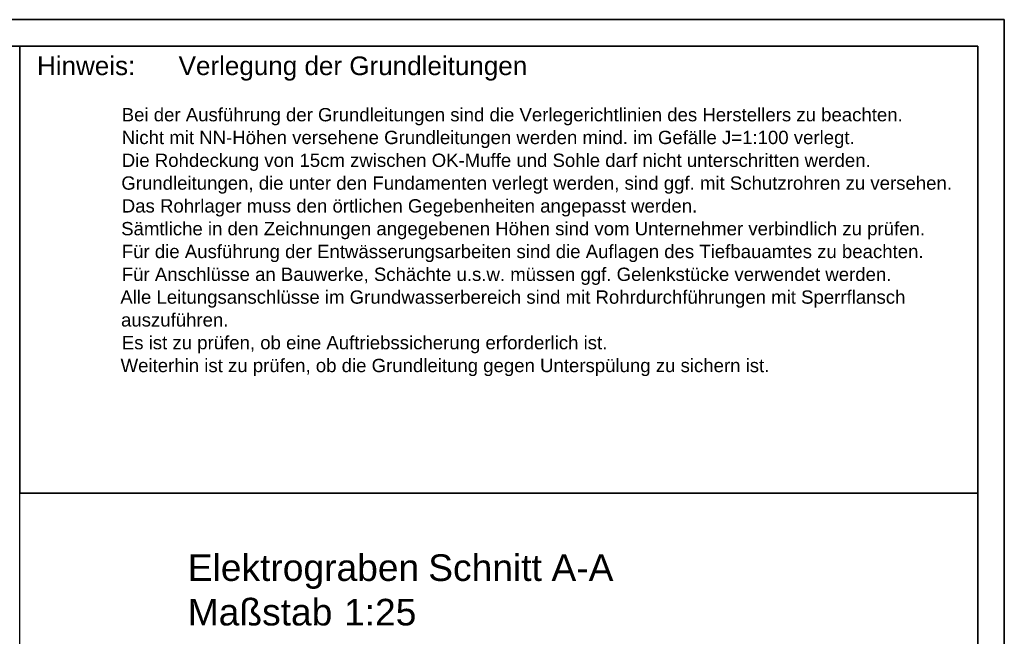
# Model space of a CAD drawing. Extents: x -779 to 790, y -208 to 633.
# Tile 232 of 232: x 605 to 790, y 518 to 633. Entities that reach past the tile are written whole.
import ezdxf

# ---------------------------------------------------------------- set-up
doc = ezdxf.new("R2010")
doc.units = 0
doc.layers.get('0').update_dxf_attribs({"lineweight": 25})
doc.layers.add('_3d_View_', color=7, linetype='Continuous')
for name, color, linetype, lineweight in [('Hinweis-A0EDPAXA3J', 7, 'Continuous', 35), ('Rahmen-A0U86KLAPE', 7, 'Continuous', 35), ('X_Rahmen', 7, 'Continuous', 25), ('X_Text', 7, 'Continuous', 25)]:
    doc.layers.add(name, color=color, linetype=linetype, lineweight=lineweight)
doc.styles.get("Standard").update_dxf_attribs({"font": 'arial.ttf'})

# ---------------------------------------------------------------- blocks, each defined once
blk = doc.blocks.new('Blockreferenz-A07F5V4KWF', base_point=(-779.5, -207.57))
at = {"layer": 'Rahmen-A0U86KLAPE', "color": 0, "linetype": 'ByBlock', "ltscale": 0.35}
for p, q in [((789.5, 633.43), (-779.5, 633.43)), ((789.5, -207.57), (789.5, 633.43)), ((-759.5, 628.43), (784.5, 628.43)), ((784.5, -202.57), (784.5, 628.43))]:
    blk.add_line(p, q, dxfattribs=at)
blk = doc.blocks.new('Blockreferenz-A07F5V4MWF', base_point=(604.5, 544.42))
at = {"layer": 'Hinweis-A0EDPAXA3J', "color": 0, "linetype": 'ByBlock', "ltscale": 0.007}
for p, q in [((604.5, 544.42), (604.5, 628.43)), ((784.5, 628.43), (604.5, 628.43)), ((784.5, 544.42), (784.5, 628.43)), ((784.5, 544.42), (604.5, 544.42))]:
    blk.add_line(p, q, dxfattribs=at)
at = {"layer": 'Hinweis-A0EDPAXA3J', "color": 0, "attachment_point": 1}
for s, insert, char_height in [('{\\fArial;Hinweis:}', (607.75, 626.51), 3.5), ('{\\fArial;Verlegung der Grundleitungen}', (634.36, 626.51), 3.5), ('{\\fArial;Bei der Ausführung der Grundleitungen sind die Verlegerichtlinien des Herstellers zu beachten.}', (623.67, 616.82), 2.5), ('{\\fArial;Nicht mit NN-Höhen versehene Grundleitungen werden mind. im Gefälle J=1:100 verlegt.}', (623.68, 612.54), 2.5), ('{\\fArial;Die Rohdeckung von 15cm zwischen OK-Muffe und Sohle darf nicht unterschritten werden.}', (623.68, 608.25), 2.5), ('{\\fArial;Grundleitungen, die unter den Fundamenten verlegt werden, sind ggf. mit Schutzrohren zu versehen.}', (623.6, 603.97), 2.5), ('{\\fArial;Das Rohrlager muss den örtlichen Gegebenheiten angepasst werden.}', (623.68, 599.68), 2.5), ('{\\fArial;Sämtliche in den Zeichnungen angegebenen Höhen sind vom Unternehmer verbindlich zu prüfen.}', (623.57, 595.4), 2.5), ('{\\fArial;Für die Ausführung der Entwässerungsarbeiten sind die Auflagen des Tiefbauamtes zu beachten.}', (623.69, 591.11), 2.5), ('{\\fArial;Für Anschlüsse an Bauwerke, Schächte u.s.w. müssen ggf. Gelenkstücke verwendet werden.}', (623.69, 586.82), 2.5), ('{\\fArial;Alle Leitungsanschlüsse im Grundwasserbereich sind mit Rohrdurchführungen mit Sperrflansch}', (623.41, 582.54), 2.5), ('{\\fArial;auszuführen.}', (623.54, 578.25), 2.5), ('{\\fArial;Es ist zu prüfen, ob eine Auftriebssicherung erforderlich ist.}', (623.69, 573.97), 2.5), ('{\\fArial;Weiterhin ist zu prüfen, ob die Grundleitung gegen Unterspülung zu sichern ist.}', (623.46, 569.68), 2.5)]:
    blk.add_mtext(s, dxfattribs=dict(at, insert=insert, char_height=char_height))
blk = doc.blocks.new('MText-A07F5VHVWF', base_point=(636.08, 527.93))
at = {"color": 7, "linetype": 'ByBlock', "lineweight": 35, "ltscale": 0.005252, "true_color": 0xffffff, "insert": (636.08, 532.93), "char_height": 5, "attachment_point": 1}
blk.add_mtext('{\\fArial;Elektrograben}', dxfattribs=at)
blk = doc.blocks.new('MText-A07F5VHXWF', base_point=(681.26, 527.93))
at = {"color": 7, "linetype": 'ByBlock', "lineweight": 35, "ltscale": 0.005252, "true_color": 0xffffff, "insert": (681.26, 532.93), "char_height": 5, "attachment_point": 1}
blk.add_mtext('{\\fArial;Schnitt}', dxfattribs=at)
blk = doc.blocks.new('MText-A07F5VHZWF', base_point=(704.42, 527.93))
at = {"color": 7, "linetype": 'ByBlock', "lineweight": 35, "ltscale": 0.005252, "true_color": 0xffffff, "insert": (704.42, 532.93), "char_height": 5, "attachment_point": 1}
blk.add_mtext('{\\fArial;A-A}', dxfattribs=at)
blk = doc.blocks.new('MText-A07F5VI1WF', base_point=(636.08, 519.57))
at = {"color": 7, "linetype": 'ByBlock', "lineweight": 35, "ltscale": 0.005252, "true_color": 0xffffff, "insert": (636.08, 524.57), "char_height": 5, "attachment_point": 1}
blk.add_mtext('{\\fArial;Maßstab}', dxfattribs=at)
blk = doc.blocks.new('MText-A07F5VI3WF', base_point=(665.44, 519.57))
at = {"color": 7, "linetype": 'ByBlock', "lineweight": 35, "ltscale": 0.005252, "true_color": 0xffffff, "insert": (665.44, 524.57), "char_height": 5, "attachment_point": 1}
blk.add_mtext('{\\fArial;1:25}', dxfattribs=at)
blk = doc.blocks.new('3D-Ansicht-Rahmen-A07F5VIWWF', base_point=(604.5, 431.33))
at = {"color": 0, "linetype": 'ByBlock', "lineweight": -2, "ltscale": 0.25}
for p, q in [((604.5, 431.33), (604.5, 544.42)), ((604.5, 544.42), (784.5, 544.42)), ((784.5, 544.42), (784.5, 431.33)), ((784.5, 431.33), (604.5, 431.33))]:
    blk.add_line(p, q, dxfattribs=at)

msp = doc.modelspace()

# ---------------------------------------------------------------- block references
at = {"color": 0, "linetype": 'ByBlock', "lineweight": -2, "ltscale": 0.001951}
for name, p in [('MText-A07F5VHVWF', (636.08, 527.93)), ('MText-A07F5VHXWF', (681.26, 527.93)), ('MText-A07F5VHZWF', (704.42, 527.93)), ('MText-A07F5VI1WF', (636.08, 519.57)), ('MText-A07F5VI3WF', (665.44, 519.57))]:
    msp.add_blockref(name, p, dxfattribs=at)
at = {"layer": '_3d_View_', "color": 7, "linetype": 'Continuous', "lineweight": 25}
msp.add_blockref('3D-Ansicht-Rahmen-A07F5VIWWF', (604.5, 431.33), dxfattribs=at)
at = {"layer": 'X_Rahmen', "ltscale": 0.25}
msp.add_blockref('Blockreferenz-A07F5V4KWF', (-779.5, -207.57), dxfattribs=at)
at = {"layer": 'X_Text', "ltscale": 0.005}
msp.add_blockref('Blockreferenz-A07F5V4MWF', (604.5, 544.42), dxfattribs=at)

doc.saveas('drawing.dxf')
